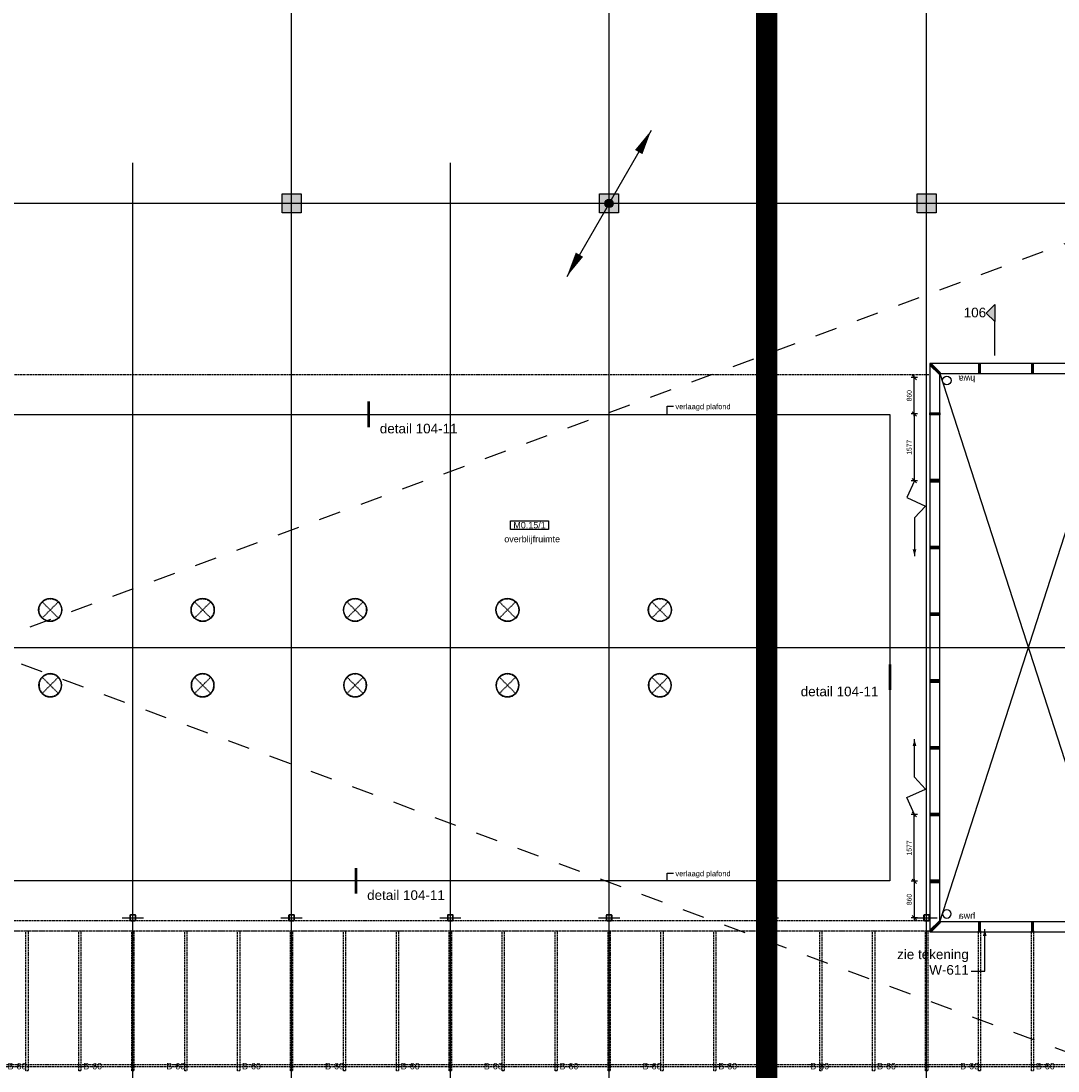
# Model space of a CAD drawing. Header units: millimetres. Extents: x -38031 to 110605, y -22066 to 88711.
# Tile 97 of 150: x 47969 to 72464, y 25900 to 50701. Entities that reach past the tile are written whole.
import ezdxf
from ezdxf.enums import TextEntityAlignment as Align

# ---------------------------------------------------------------- set-up
doc = ezdxf.new("R2010")
doc.units = ezdxf.units.MM
doc.header["$LTSCALE"] = 50
doc.set_wipeout_variables(frame=1)
for name, pattern in [('STYLE_01', [0.41664, 0.20828, -0.20836]), ('STYLE_02', [0.694425, 0.48607, -0.208355]), ('STYLE_06', [1.04164, 0.625, -0.20828, 0.06943, -0.13893])]:
    doc.linetypes.add(name, pattern=pattern)
for name, color, linetype in [('AB$1A---_ATTRIB035', 8, 'Continuous'), ('AB$1A---_ATTRIB050', 8, 'Continuous'), ('AL$1A---_ALGEMEEN', 8, 'Continuous'), ('AM$1A---_ARCERING', 8, 'Continuous'), ('AT$1A---_TEKST100', 8, 'Continuous'), ('Bouwkundig', 8, 'Continuous'), ('EL6121--', 3, 'Continuous'), ('kaderscheiding', 9, 'Continuous'), ('stramien', 1, 'Continuous')]:
    doc.layers.add(name, color=color, linetype=linetype)
doc.styles.add('Arial', font='ARIAL.TTF')
doc.styles.get("Standard").update_dxf_attribs({"font": 'iso.shx'})
doc.dimstyles.new('VyA', dxfattribs={"dimtxt": 2.272868, "dimasz": 2.120801, "dimexe": 1.5, "dimexo": 1.59, "dimgap": 0.5, "dimtad": 1, "dimdec": 0, "dimzin": 11, "dimtxsty": 'Arial', "dimblk": 'VW_SLASH', "dimcen": 0, "dimdle": 1, "dimazin": 0, "dimtfac": 0.8, "dimtdec": 0, "dimtix": 1, "dimtmove": 0, "dimatfit": 0, "dimldrblk": 'VW_FILLEDARROW', "dimfxl": 0, "dimfrac": 2, "dimtolj": 1, "dimtzin": 11, "dimarcsym": 0})

# ---------------------------------------------------------------- blocks, each defined once
blk = doc.blocks.new('E00170')
at = {"color": 0, "linetype": 'Continuous'}
for q in [(5, 8.66), (-5, -8.66)]:
    blk.add_line((0, 0), q, dxfattribs=at)
for points in [[(5, 8.66, 0, 1, 0), (3.5, 6.06, 1, 1, 0)], [(-5, -8.66, 0, 1, 0), (-3.5, -6.06, 1, 1, 0)]]:
    blk.add_lwpolyline(points, format="xyseb", dxfattribs=at)
at = {"color": 0, "const_width": 0.5}
blk.add_lwpolyline([(-0.25, 0, 1), (0.25, 0, 1)], format="xyb", close=True, dxfattribs=at)
at = {"color": 0, "linetype": 'Continuous'}
blk.add_circle((0, 0), 0.5, dxfattribs=at)
blk = doc.blocks.new('solatube 550')
at = {"color": 0}
blk.add_wipeout([(194, 194), (213, 174), (229, 153), (243, 130), (254, 105), (263, 80), (270, 54), (274, 27), (275, 0), (274, -27), (270, -54), (263, -80), (254, -105), (243, -130), (229, -153), (213, -174), (194, -194), (174, -213), (153, -229), (130, -243), (105, -254), (80, -263), (54, -270), (27, -274), (0, -275), (-27, -274), (-54, -270), (-80, -263), (-105, -254), (-130, -243), (-153, -229), (-174, -213), (-194, -194), (-213, -174), (-229, -153), (-243, -130), (-254, -105), (-263, -80), (-270, -54), (-274, -27), (-275, 0), (-274, 27), (-270, 54), (-263, 80), (-254, 105), (-243, 130), (-229, 153), (-213, 174), (-194, 194), (-174, 213), (-153, 229), (-130, 243), (-105, 254), (-80, 263), (-54, 270), (-27, 274), (0, 275), (27, 274), (54, 270), (80, 263), (105, 254), (130, 243), (153, 229), (174, 213)], dxfattribs=at).dxf.layer = 'AL$1A---_ALGEMEEN'
at = {"layer": 'AL$1A---_ALGEMEEN', "color": 0, "linetype": 'STYLE_01'}
for p, q in [((-187, -187), (187, 187)), ((187, -187), (-187, 187))]:
    blk.add_line(p, q, dxfattribs=at)
at = {"layer": 'AL$1A---_ALGEMEEN', "color": 0}
blk.add_circle((0, 0), 275, dxfattribs=at)
at = {"layer": 'AL$1A---_ALGEMEEN', "color": 0, "linetype": 'STYLE_01'}
blk.add_circle((0, 0), 265, dxfattribs=at)
blk = doc.blocks.new('Group-15')
at = {"layer": 'AL$1A---_ALGEMEEN', "color": 0}
for p in [(-7701, 8215), (-4101, 8215), (-501, 8215), (3099, 8215), (6699, 8215)]:
    blk.add_blockref('solatube 550', p, dxfattribs=at)
at = {"layer": 'AL$1A---_ALGEMEEN', "color": 0, "xscale": -1, "rotation": 180}
for p in [(-7701, 6435), (-4101, 6435), (-501, 6435), (3099, 6435), (6699, 6435)]:
    blk.add_blockref('solatube 550', p, dxfattribs=at)
blk = doc.blocks.new('hwa')
at = {"layer": 'AL$1A---_ALGEMEEN', "color": 0}
blk.add_circle((0, 0), 100, dxfattribs=at)
at = {"layer": 'AT$1A---_TEKST100', "insert": (-670, 38), "char_height": 151.52, "attachment_point": 1, "line_spacing_factor": 0.967741, "style": 'Arial'}
blk.add_mtext('{\\C256;\\lhwa}', dxfattribs=at)
blk = doc.blocks.new('*D683')
at = {"layer": 'AL$1A---_ALGEMEEN', "color": 0, "lineweight": -2}
for p, q in [((12783, 13705), (12633, 13705)), ((12708, 13705), (12708, 13755)), ((12708, 12845), (12708, 13705)), ((12783, 12845), (12633, 12845)), ((12708, 12795), (12708, 12845))]:
    blk.add_line(p, q, dxfattribs=at)
at = {"layer": 'AL$1A---_ALGEMEEN', "color": 0, "lineweight": 5}
for p, q in [((12761, 13652), (12655, 13758)), ((12655, 12898), (12761, 12792))]:
    blk.add_line(p, q, dxfattribs=at)
at = {"layer": 'AT$1A---_TEKST100', "insert": (12531, 13143), "char_height": 113.6, "attachment_point": 1, "rotation": 90, "line_spacing_factor": 0.967741, "style": 'Arial'}
blk.add_mtext('860', dxfattribs=at)
blk = doc.blocks.new('VW_FILLEDARROW')
at = {"layer": 'AL$1A---_ALGEMEEN', "color": 0, "lineweight": -2}
blk.add_solid([(0, 0), (0, 0), (0, 0)], dxfattribs=at)
blk = doc.blocks.new('VW_SLASH')
at = {"layer": 'AL$1A---_ALGEMEEN', "color": 0, "linetype": 'ByBlock', "lineweight": -2}
blk.add_line((0, 0), (-1, 0), dxfattribs=at)
at = {"layer": 'AL$1A---_ALGEMEEN', "color": 0, "linetype": 'ByBlock', "lineweight": 5}
blk.add_line((0, 0), (0, 0), dxfattribs=at)
blk = doc.blocks.new('*D684')
at = {"layer": 'AL$1A---_ALGEMEEN', "color": 0, "lineweight": 5}
for p, q in [((12761, 12792), (12655, 12898)), ((12655, 11321), (12761, 11215))]:
    blk.add_line(p, q, dxfattribs=at)
at = {"layer": 'AL$1A---_ALGEMEEN', "color": 0, "lineweight": -2}
for p, q in [((12783, 12845), (12633, 12845)), ((12708, 12795), (12708, 12845)), ((12708, 12845), (12708, 11268)), ((12783, 11268), (12633, 11268)), ((12708, 11268), (12708, 11318))]:
    blk.add_line(p, q, dxfattribs=at)
at = {"layer": 'AT$1A---_TEKST100', "insert": (12531, 11880), "char_height": 113.6, "attachment_point": 1, "rotation": 90, "line_spacing_factor": 0.967741, "style": 'Arial'}
blk.add_mtext('1577', dxfattribs=at)
blk = doc.blocks.new('Group-34')
at = {"layer": 'AL$1A---_ALGEMEEN', "color": 0}
blk.add_line((12713, 9668), (12713, 9488), dxfattribs=at)
blk.add_lwpolyline([(12713, 11268), (12533, 10868), (12973, 10668), (12713, 10388), (12713, 9668)], dxfattribs=at)
blk.add_solid([(12713, 9488), (12670, 9646), (12756, 9646)], dxfattribs=at)
blk = doc.blocks.new('*D686')
at = {"layer": 'AL$1A---_ALGEMEEN', "color": 0, "lineweight": -2}
for p, q in [((12783, 1805), (12633, 1805)), ((12708, 1855), (12708, 1805)), ((12708, 1805), (12708, 945)), ((12783, 945), (12633, 945)), ((12708, 945), (12708, 895))]:
    blk.add_line(p, q, dxfattribs=at)
at = {"layer": 'AL$1A---_ALGEMEEN', "color": 0, "lineweight": 5}
for p, q in [((12761, 1752), (12655, 1858)), ((12655, 998), (12761, 892))]:
    blk.add_line(p, q, dxfattribs=at)
at = {"layer": 'AT$1A---_TEKST100', "insert": (12531, 1243), "char_height": 113.6, "attachment_point": 1, "rotation": 90, "line_spacing_factor": 0.967741, "style": 'Arial'}
blk.add_mtext('860', dxfattribs=at)
blk = doc.blocks.new('*D687')
at = {"layer": 'AL$1A---_ALGEMEEN', "color": 0, "lineweight": -2}
for p, q in [((12783, 3382), (12633, 3382)), ((12708, 3382), (12708, 3332)), ((12708, 1805), (12708, 3382)), ((12783, 1805), (12633, 1805)), ((12708, 1855), (12708, 1805))]:
    blk.add_line(p, q, dxfattribs=at)
at = {"layer": 'AL$1A---_ALGEMEEN', "color": 0, "lineweight": 5}
for p, q in [((12761, 3329), (12655, 3435)), ((12655, 1858), (12761, 1752))]:
    blk.add_line(p, q, dxfattribs=at)
at = {"layer": 'AT$1A---_TEKST100', "insert": (12531, 2417), "char_height": 113.6, "attachment_point": 1, "rotation": 90, "line_spacing_factor": 0.967741, "style": 'Arial'}
blk.add_mtext('1577', dxfattribs=at)
blk = doc.blocks.new('Group-35')
at = {"layer": 'AL$1A---_ALGEMEEN', "color": 0}
blk.add_line((12713, 4982), (12713, 5162), dxfattribs=at)
blk.add_lwpolyline([(12713, 3382), (12533, 3782), (12973, 3982), (12713, 4262), (12713, 4982)], dxfattribs=at)
blk.add_solid([(12713, 5162), (12756, 5003), (12670, 5003)], dxfattribs=at)
blk = doc.blocks.new('txt-brandw.60')
at = {"color": 0}
blk.add_wipeout([(-223, -119), (223, -119), (223, 125), (-223, 125)], dxfattribs=at).dxf.layer = 'AL$1A---_ALGEMEEN'
at = {"layer": 'AT$1A---_TEKST100', "insert": (0, -112), "char_height": 151.52, "attachment_point": 8, "line_spacing_factor": 0.967741, "style": 'Arial'}
blk.add_mtext('{\\C256;\\lB-60}', dxfattribs=at)
blk = doc.blocks.new('ruimtenummer')
at = {"layer": 'AL$1A---_ALGEMEEN', "color": 0, "flags": 1}
for tag, p in [('peil', (-450, -397)), ('onderdeel', (-450, -670))]:
    blk.add_attdef(tag, p, '', height=152, dxfattribs=at)
at = {"color": 0}
blk.add_wipeout([(-450, 100), (450, 100), (450, -100), (-450, -100)], dxfattribs=at).dxf.layer = 'AL$1A---_ALGEMEEN'
at = {"layer": 'AL$1A---_ALGEMEEN', "color": 0}
blk.add_lwpolyline([(-450, 100), (450, 100), (450, -100), (-450, -100)], close=True, dxfattribs=at)
at = {"layer": 'AL$1A---_ALGEMEEN', "color": 0, "style": 'Arial'}
blk.add_attdef('ruimtenummer', text='', height=152, dxfattribs=at).set_placement((0, 78), align=Align.TOP_CENTER)
blk = doc.blocks.new('tekst 12 pts')
at = {"layer": 'AL$1A---_ALGEMEEN', "color": 0, "style": 'Arial'}
blk.add_attdef('naam_ruimte', text='', height=152, dxfattribs=at).set_placement((0, -41), align=Align.TOP_CENTER)
at = {"layer": 'AL$1A---_ALGEMEEN', "color": 0, "flags": 1}
for tag, p in [('oppervlakte', (-265, -1003)), ('stramiennummer', (-265, -1276))]:
    blk.add_attdef(tag, p, '', height=152, dxfattribs=at)
blk = doc.blocks.new('detailnr streep ver')
at = {"layer": 'AL$1A---_ALGEMEEN', "color": 0, "lineweight": 50}
blk.add_line((136, -280), (136, 320), dxfattribs=at)
at = {"layer": 'AL$1A---_ALGEMEEN', "color": 0, "style": 'Arial'}
blk.add_attdef('detailnr', text='', height=227, dxfattribs=at).set_placement((405, 475), align=Align.TOP_LEFT)
blk = doc.blocks.new('txt 1_100 verlaagd plafond')
at = {"layer": 'AL$1A---_ALGEMEEN', "color": 0}
for p, q in [((-1830, 0), (-1830, 183)), ((-1830, 183), (-1680, 183))]:
    blk.add_line(p, q, dxfattribs=at)
blk.add_solid([(-1830, 0), (-1837, 25), (-1823, 25)], dxfattribs=at)
at = {"layer": 'AT$1A---_TEKST100', "insert": (-983, 236), "char_height": 126.27, "attachment_point": 2, "line_spacing_factor": 0.967741, "style": 'Arial'}
blk.add_mtext('{\\C256;\\lverlaagd plafond}', dxfattribs=at)
blk = doc.blocks.new('drsnd pijl')
at = {"layer": 'AM$1A---_ARCERING', "linetype": 'Continuous', "lineweight": 0}
blk.add_hatch(color=256, dxfattribs=at).paths.add_polyline_path([(1005, 442), (200, 442), (0, 242), (-200, 442), (200, 442)])
at = {"layer": 'AL$1A---_ALGEMEEN', "color": 0}
blk.add_lwpolyline([(1005, 442), (200, 442), (0, 242), (-200, 442), (200, 442)], dxfattribs=at)
at = {"layer": 'AL$1A---_ALGEMEEN', "color": 0, "style": 'Arial'}
blk.add_attdef('peil', text='', height=227, rotation=90, dxfattribs=at).set_placement((170, -290), align=Align.BOTTOM_LEFT)
at = {"layer": 'AL$1A---_ALGEMEEN', "color": 0, "flags": 1}
blk.add_attdef('onderdeel', (-200, -700), '', height=227, dxfattribs=at)
blk = doc.blocks.new('Callout')
at = {"layer": 'AL$1A---_ALGEMEEN', "color": 0}
for p, q in [((0, 318), (0, 0)), ((0, 0), (991, 0))]:
    blk.add_line(p, q, dxfattribs=at)
at = {"layer": 'AL$1A---_ALGEMEEN', "color": 0, "lineweight": 25}
blk.add_line((975, 0), (991, 0), dxfattribs=at)
blk.add_solid([(991, 0), (832, -43), (832, 43)], dxfattribs=at)
at = {"color": 0}
blk.add_wipeout([(572, 377), (572, 2224), (-159, 2224), (-159, 377)], dxfattribs=at).dxf.layer = 'AL$1A---_ALGEMEEN'
at = {"layer": 'AT$1A---_TEKST100', "insert": (510, 377), "char_height": 227.29, "width": 1846.75, "attachment_point": 3, "rotation": 270, "line_spacing_factor": 0.967741, "style": 'Arial'}
blk.add_mtext('{\\C256;\\lzie tekening W-611}', dxfattribs=at)
blk = doc.blocks.new('kolom 450')
at = {"layer": 'AM$1A---_ARCERING', "linetype": 'Continuous', "lineweight": 0}
blk.add_hatch(color=256, dxfattribs=at).paths.add_polyline_path([(-225, 225), (225, 225), (225, -225), (-225, -225)])
at = {"layer": 'AL$1A---_ALGEMEEN', "color": 0}
blk.add_lwpolyline([(-225, 225), (225, 225), (225, -225), (-225, -225)], close=True, dxfattribs=at)
blk = doc.blocks.new('sk-141')
at = {"layer": 'AM$1A---_ARCERING', "linetype": 'Continuous', "lineweight": 0}
h = blk.add_hatch(color=256, dxfattribs=at)
edge = h.paths.add_edge_path()
edge.add_line((-50, -70), (50, -70))
edge.add_arc((50, -50), 20, 270, 360)
edge.add_line((70, -50), (70, 50))
edge.add_arc((50, 50), 20, 0, 90)
edge.add_line((50, 70), (-50, 70))
edge.add_arc((-50, 50), 20, 90, 180)
edge.add_line((-70, 50), (-70, -50))
edge.add_arc((-50, -50), 20, 180, 270)
edge = h.paths.add_edge_path(flags=16)
edge.add_line((-50, -60), (50, -60))
edge.add_arc((50, -50), 10, 270, 360)
edge.add_line((60, -50), (60, 50))
edge.add_arc((50, 50), 10, 0, 90)
edge.add_line((50, 60), (-50, 60))
edge.add_arc((-50, 50), 10, 90, 180)
edge.add_line((-60, 50), (-60, -50))
edge.add_arc((-50, -50), 10, 180, 270)
at = {"layer": 'AL$1A---_ALGEMEEN', "color": 0}
for p, q in [((0, 250), (0, -250)), ((-250, 0), (250, 0))]:
    blk.add_line(p, q, dxfattribs=at)
at = {"layer": 'AL$1A---_ALGEMEEN', "color": 0, "flags": 128}
blk.add_lwpolyline([(-50, -70), (50, -70, 0.414214), (70, -50), (70, 50, 0.414214), (50, 70), (-50, 70, 0.414214), (-70, 50), (-70, -50, 0.414214), (-50, -70, 0.414214)], format="xyb", dxfattribs=at)
blk.add_lwpolyline([(-50, -60), (50, -60, 0.414214), (60, -50), (60, 50, 0.414214), (50, 60), (-50, 60, 0.414214), (-60, 50), (-60, -50, 0.414214)], format="xyb", close=True, dxfattribs=at)
blk = doc.blocks.new('Group-84')
at = {"layer": 'AL$1A---_ALGEMEEN', "color": 0, "linetype": 'STYLE_01'}
blk.add_lwpolyline([(-32059, 13775), (13071, 13775), (13071, 875), (-32059, 875)], close=True, dxfattribs=at)
blk = doc.blocks.new('Group-85')
at = {"layer": 'AL$1A---_ALGEMEEN', "color": 0, "linetype": 'STYLE_02'}
blk.add_line((-13286, 635), (13079, 635), dxfattribs=at)
at = {"layer": 'AL$1A---_ALGEMEEN', "color": 0, "linetype": 'STYLE_01'}
for points in [[(-8276, 635), (-8226, 635), (-8226, -2675), (-8276, -2675)], [(-7026, 635), (-6976, 635), (-6976, -2675), (-7026, -2675)], [(-5776, 635), (-5726, 635), (-5726, -2675), (-5776, -2675)], [(-4526, 635), (-4476, 635), (-4476, -2675), (-4526, -2675)], [(-3276, 635), (-3226, 635), (-3226, -2675), (-3276, -2675)], [(-2026, 635), (-1976, 635), (-1976, -2675), (-2026, -2675)], [(-776, 635), (-726, 635), (-726, -2675), (-776, -2675)], [(474, 635), (524, 635), (524, -2675), (474, -2675)], [(1724, 635), (1774, 635), (1774, -2675), (1724, -2675)], [(2974, 635), (3024, 635), (3024, -2675), (2974, -2675)], [(4224, 635), (4274, 635), (4274, -2675), (4224, -2675)], [(5474, 635), (5524, 635), (5524, -2675), (5474, -2675)], [(6724, 635), (6774, 635), (6774, -2675), (6724, -2675)], [(7974, 635), (8024, 635), (8024, -2675), (7974, -2675)], [(9224, 635), (9274, 635), (9274, -2675), (9224, -2675)], [(10474, 635), (10524, 635), (10524, -2675), (10474, -2675)], [(11724, 635), (11774, 635), (11774, -2675), (11724, -2675)], [(12974, 635), (13024, 635), (13024, -2675), (12974, -2675)], [(14224, 635), (14274, 635), (14274, -2675), (14224, -2675)], [(15474, 635), (15524, 635), (15524, -2675), (15474, -2675)], [(-13012, -2525), (17489, -2525), (17489, -2575), (-13012, -2575)]]:
    blk.add_lwpolyline(points, close=True, dxfattribs=at)
at = {"layer": 'AL$1A---_ALGEMEEN', "color": 0}
blk.add_blockref('Group-84', (0, 0), dxfattribs=at)
blk = doc.blocks.new('Group-86')
at = {"layer": 'AL$1A---_ALGEMEEN', "color": 0}
blk.add_blockref('Group-85', (0, 0), dxfattribs=at)
blk = doc.blocks.new('Group-36')
at = {"color": 0}
blk.add_wipeout([(17489.092, 14034.992), (13075, 14034.992), (13075, 614.992), (17489, 614.992), (17489, 848.992), (13309, 848.992), (13309, 13800.992), (17489, 13800.992)], dxfattribs=at).dxf.layer = 'AL$1A---_ALGEMEEN'
at = {"layer": 'AM$1A---_ARCERING', "linetype": 'Continuous', "lineweight": 0}
for points in [[(13110.052, 14035.591), (13075, 13999.935), (13295.505, 13783.164), (13330.557, 13818.82)], [(14274, 14034.992), (14224, 14034.992), (14224, 13800.992), (14274, 13800.992)], [(15524, 14034.992), (15474, 14034.992), (15474, 13800.992), (15524, 13800.992)], [(16774, 14034.992), (16724, 14034.992), (16724, 13800.992), (16774, 13800.992)], [(17489.067, 14034.937), (17439.067, 14034.937), (17439.067, 13800.937), (17489.067, 13800.937)], [(13075, 12869.831), (13309, 12869.831), (13309, 12819.831), (13075, 12819.831)], [(13075, 11292.689), (13075, 11242.689), (13309, 11242.689), (13309, 11292.689)], [(13075, 9715.546), (13075, 9665.546), (13309, 9665.546), (13309, 9715.546)], [(13075, 8138.403), (13075, 8088.403), (13309, 8088.403), (13309, 8138.403)], [(13075, 6561.26), (13075, 6511.26), (13309, 6511.26), (13309, 6561.26)], [(13075, 4984.117), (13075, 4934.117), (13309, 4934.117), (13309, 4984.117)], [(13075, 3406.974), (13075, 3356.974), (13309, 3356.974), (13309, 3406.974)], [(13075, 1829.831), (13075, 1779.831), (13309, 1779.831), (13309, 1829.831)], [(13110.052, 614.393), (13075, 650.049), (13295.505, 866.82), (13330.557, 831.164)], [(14274, 848.992), (14224, 848.992), (14224, 614.992), (14274, 614.992)], [(15524, 848.992), (15474, 848.992), (15474, 614.992), (15524, 614.992)], [(16774, 848.992), (16724, 848.992), (16724, 614.992), (16774, 614.992)], [(17489, 848.992), (17439, 848.992), (17439, 614.992), (17489, 614.992)]]:
    blk.add_hatch(color=256, dxfattribs=at).paths.add_polyline_path(points)
at = {"layer": 'AL$1A---_ALGEMEEN', "color": 0}
for p, q in [((13309, 13800.992), (17489, 848.992)), ((13309, 848.992), (17489, 13800.992))]:
    blk.add_line(p, q, dxfattribs=at)
for points in [[(13110.052, 14035.591), (13075, 13999.935), (13295.505, 13783.164), (13330.557, 13818.82)], [(17489.092, 14034.992), (13075, 14034.992), (13075, 614.992), (17489, 614.992), (17489, 848.992), (13309, 848.992), (13309, 13800.992), (17489, 13800.992)], [(14274, 14034.992), (14224, 14034.992), (14224, 13800.992), (14274, 13800.992)], [(15524, 14034.992), (15474, 14034.992), (15474, 13800.992), (15524, 13800.992)], [(16774, 14034.992), (16724, 14034.992), (16724, 13800.992), (16774, 13800.992)], [(17489.067, 14034.937), (17439.067, 14034.937), (17439.067, 13800.937), (17489.067, 13800.937)], [(13075, 12869.831), (13309, 12869.831), (13309, 12819.831), (13075, 12819.831)], [(13075, 11292.689), (13075, 11242.689), (13309, 11242.689), (13309, 11292.689)], [(13075, 9715.546), (13075, 9665.546), (13309, 9665.546), (13309, 9715.546)], [(13075, 8138.403), (13075, 8088.403), (13309, 8088.403), (13309, 8138.403)], [(13075, 6561.26), (13075, 6511.26), (13309, 6511.26), (13309, 6561.26)], [(13075, 4984.117), (13075, 4934.117), (13309, 4934.117), (13309, 4984.117)], [(13075, 3406.974), (13075, 3356.974), (13309, 3356.974), (13309, 3406.974)], [(13075, 1829.831), (13075, 1779.831), (13309, 1779.831), (13309, 1829.831)], [(13110.052, 614.393), (13075, 650.049), (13295.505, 866.82), (13330.557, 831.164)], [(14274, 848.992), (14224, 848.992), (14224, 614.992), (14274, 614.992)], [(15524, 848.992), (15474, 848.992), (15474, 614.992), (15524, 614.992)], [(16774, 848.992), (16724, 848.992), (16724, 614.992), (16774, 614.992)], [(17489, 848.992), (17439, 848.992), (17439, 614.992), (17489, 614.992)]]:
    blk.add_lwpolyline(points, close=True, dxfattribs=at)
at = {"layer": 'AL$1A---_ALGEMEEN', "color": 0, "rotation": 180}
blk.add_blockref('hwa', (13475, 13635.276), dxfattribs=at)
at = {"layer": 'AL$1A---_ALGEMEEN', "color": 0}
for name in ['Group-34', 'Group-35']:
    blk.add_blockref(name, (0, 0), dxfattribs=at)
at = {"layer": 'AL$1A---_ALGEMEEN', "color": 0, "xscale": -1}
blk.add_blockref('hwa', (13475, 1034.387), dxfattribs=at)
at = {"layer": 'AL$1A---_ALGEMEEN', "color": 0}
for base, p1, p2, picture, middle in [((12708.031, 12844.831), (12999, 13705), (13079, 12844.831), '*D683', (12708.031, 13274.916)), ((12708.031, 12844.831), (13079, 11267.689), (13079, 12844.831), '*D684', (12708.031, 13633.403)), ((12708.031, 1804.831), (13079, 3381.974), (13079, 1804.831), '*D687', (12708.031, 1016.26)), ((12708.031, 1804.831), (12999, 944.663), (13079, 1804.831), '*D686', (12708.031, 1374.747))]:
    dim = blk.add_linear_dim(base=base, p1=p1, p2=p2, angle=90, dimstyle='VyA', override={"dimtxt": 2.272868, "dimgap": 25, "dimlfac": 50, "dimpost": '<>', "dimtxsty": 'Arial', "dimtmove": 2}, dxfattribs=at)
    dim.commit()
    dim.dimension.update_dxf_attribs({"geometry": picture, "text_midpoint": middle})
blk = doc.blocks.new('200254 W 210e 19-03-2008')
at = {"layer": 'stramien', "linetype": 'STYLE_06', "ltscale": 50}
for p, q in [((20346.95, 2737.41), (20346.95, 3963.01)), ((19004.75, 3943.85), (21069.77, 3943.85))]:
    blk.add_line(p, q, dxfattribs=at)
at = {"layer": 'AL$1A---_ALGEMEEN', "xscale": 0.02, "yscale": 0.02, "zscale": 0.02}
for name, p in [('kolom 450', (20121.95, 3943.85)), ('kolom 450', (20271.95, 3943.85)), ('kolom 450', (20421.95, 3943.85)), ('Group-36', (20161.97, 3587.45)), ('txt 1_100 verlaagd plafond', (20335.98, 3844.38)), ('Group-15', (20161.97, 3587.45)), ('txt 1_100 verlaagd plafond', (20335.98, 3623.74)), ('txt-brandw.60', (19992.24, 3536.9)), ('txt-brandw.60', (20028, 3536.9)), ('txt-brandw.60', (20067.24, 3536.9)), ('txt-brandw.60', (20103, 3536.9)), ('txt-brandw.60', (20142.24, 3536.9)), ('txt-brandw.60', (20178, 3536.9)), ('txt-brandw.60', (20217.24, 3536.9)), ('txt-brandw.60', (20253, 3536.9)), ('txt-brandw.60', (20292.24, 3536.9)), ('txt-brandw.60', (20328, 3536.9)), ('txt-brandw.60', (20371.44, 3536.9)), ('txt-brandw.60', (20403, 3536.9)), ('txt-brandw.60', (20442.24, 3536.9)), ('txt-brandw.60', (20478, 3536.9))]:
    blk.add_blockref(name, p, dxfattribs=at)
at = {"layer": 'AL$1A---_ALGEMEEN'}
ref = blk.add_blockref('drsnd pijl', (20445.28, 3892.02), dxfattribs=dict(at, xscale=0.02, yscale=0.02, zscale=0.02, rotation=270))
ref.add_attrib('peil', '106', dxfattribs={"layer": 'AB$1A---_ATTRIB050', "height": 4.546, "rotation": 360, "style": 'Arial'}).set_placement((20439.47, 3888.62), align=Align.BOTTOM_LEFT)
ref = blk.add_blockref('detailnr streep ver', (20155.54, 3844.55), dxfattribs=dict(at, xscale=-0.02, yscale=0.02, zscale=0.02, rotation=180))
ref.add_attrib('detailnr', 'detail 104-11', dxfattribs={"layer": 'AB$1A---_ATTRIB050', "height": 4.5457, "style": 'Arial'}).set_placement((20163.63, 3839.71), align=Align.TOP_LEFT)
ref = blk.add_blockref('tekst 12 pts', (20235.61, 3787.57), dxfattribs=dict(at, xscale=-0.02, yscale=0.02, zscale=0.02))
ref.add_attrib('naam_ruimte', 'overblijfruimte', dxfattribs={"layer": 'AB$1A---_ATTRIB035', "height": 3.0305, "style": 'Arial'}).set_placement((20235.61, 3786.75), align=Align.TOP_CENTER)
ref = blk.add_blockref('detailnr streep ver', (20407.28, 3720.35), dxfattribs=dict(at, xscale=0.02, yscale=0.02, zscale=0.02, rotation=180))
ref.add_attrib('detailnr', 'detail 104-11', dxfattribs={"layer": 'AB$1A---_ATTRIB050', "height": 4.5457, "style": 'Arial'}).set_placement((20362.48, 3715.51), align=Align.TOP_LEFT)
ref = blk.add_blockref('detailnr streep ver', (20149.56, 3624.15), dxfattribs=dict(at, xscale=-0.02, yscale=0.02, zscale=0.02, rotation=180))
ref.add_attrib('detailnr', 'detail 104-11', dxfattribs={"layer": 'AB$1A---_ATTRIB050', "height": 4.5457, "style": 'Arial'}).set_placement((20157.65, 3619.31), align=Align.TOP_LEFT)
at = {"layer": 'AL$1A---_ALGEMEEN', "xscale": 0.02, "yscale": 0.02, "zscale": 0.02, "rotation": 90}
for p in [(20046.95, 3606.35), (20121.95, 3606.35), (20196.95, 3606.35), (20271.95, 3606.35), (20346.95, 3606.35)]:
    blk.add_blockref('sk-141', p, dxfattribs=at)
at = {"layer": 'AL$1A---_ALGEMEEN'}
blk.add_lwpolyline([(19539.37, 3844.14), (20404.57, 3844.14), (20404.57, 3623.74), (19539.37, 3623.74)], close=True, dxfattribs=at)
at = {"layer": 'stramien', "linetype": 'STYLE_06', "ltscale": 50}
for p, q in [((20121.95, 2703.35), (20121.95, 4240.03)), ((20271.95, 2703.35), (20271.95, 4240.03)), ((20046.95, 2737.41), (20046.95, 3963.01)), ((20196.95, 2737.41), (20196.95, 3963.01)), ((19004.75, 3733.95), (21069.77, 3733.95))]:
    blk.add_line(p, q, dxfattribs=at)
at = {"layer": 'AL$1A---_ALGEMEEN', "xscale": 0.02, "yscale": 0.02, "zscale": 0.02, "rotation": 90}
blk.add_blockref('Callout', (20449.42, 3581.13), dxfattribs=at)
at = {"layer": 'stramien', "linetype": 'STYLE_06', "ltscale": 50}
blk.add_line((20421.95, 2703.35), (20421.95, 4240.03), dxfattribs=at)
at = {"layer": 'AL$1A---_ALGEMEEN'}
ref = blk.add_blockref('ruimtenummer', (20234.37, 3791.78), dxfattribs=dict(at, xscale=0.02, yscale=0.02, zscale=0.02))
ref.add_attrib('ruimtenummer', 'M0.15/1', dxfattribs={"layer": 'AB$1A---_ATTRIB035', "height": 3.03, "style": 'Arial'}).set_placement((20234.37, 3793.34), align=Align.TOP_CENTER)
at = {"layer": 'AL$1A---_ALGEMEEN', "xscale": 0.02, "yscale": 0.02, "zscale": 0.02, "rotation": 90}
blk.add_blockref('sk-141', (20421.95, 3606.35), dxfattribs=at)
at = {"layer": 'AL$1A---_ALGEMEEN', "linetype": 'STYLE_01'}
for p, q in [((19431.95, 3533.95), (20511.95, 3933.95)), ((20511.95, 3533.95), (19434.8, 3933.95))]:
    blk.add_line(p, q, dxfattribs=at)
at = {"layer": 'AL$1A---_ALGEMEEN', "xscale": 0.02, "yscale": 0.02, "zscale": 0.02}
blk.add_blockref('Group-86', (20161.97, 3587.45), dxfattribs=at)

msp = doc.modelspace()

# ---------------------------------------------------------------- linework, layer by layer
at = {"layer": 'kaderscheiding', "const_width": 500}
msp.add_lwpolyline([(65581, -21816), (65581, 77006)], dxfattribs=at)

# ---------------------------------------------------------------- next in the draw order: block references
at = {"layer": 'Bouwkundig', "xscale": 50, "yscale": 50, "zscale": 50}
msp.add_blockref('200254 W 210e 19-03-2008', (-951737, -150797), dxfattribs=at)

# ---------------------------------------------------------------- next in the draw order: block references
at = {"layer": 'EL6121--', "xscale": 200, "yscale": 200, "zscale": 200}
msp.add_blockref('E00170', (61860, 46394), dxfattribs=at)

doc.saveas('drawing.dxf')
